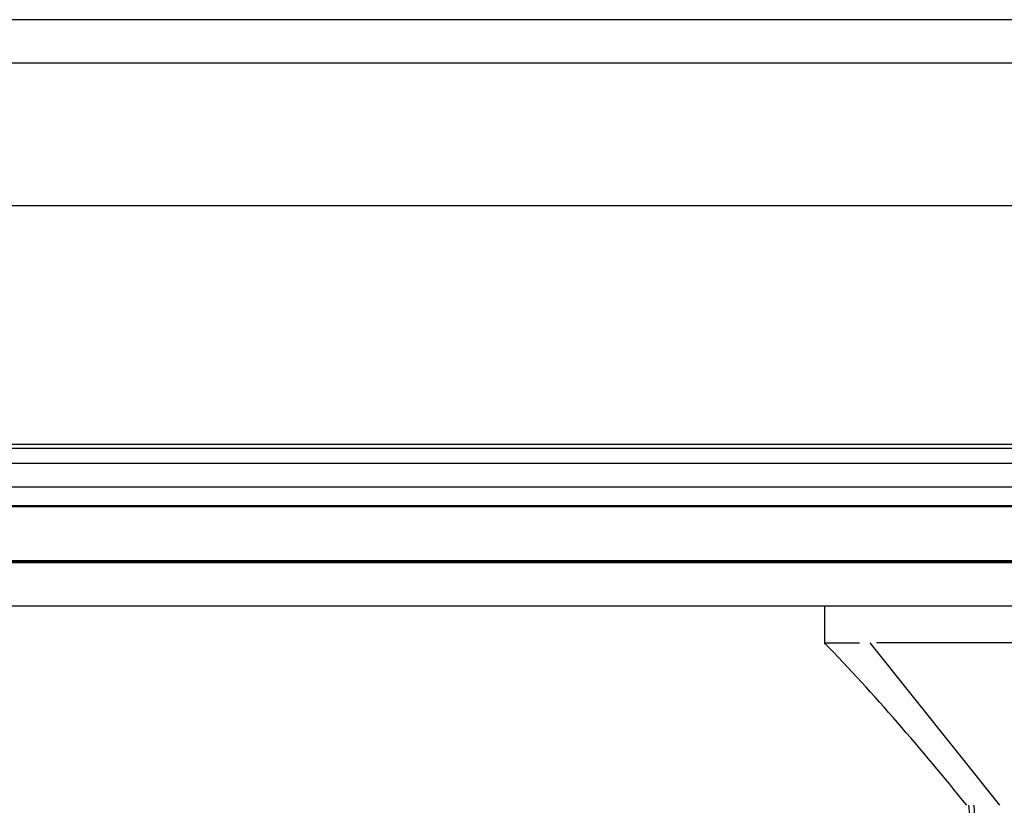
# Model space of a CAD drawing. Header units: inches. Extents: x 1 to 359, y -2 to 239.
# Tile 61 of 82: x 102.89 to 105.04, y 206.14 to 207.85. Entities that reach past the tile are written whole.
import ezdxf
from ezdxf.enums import TextEntityAlignment as Align
from ezdxf.lldxf.tags import DXFTag

# ---------------------------------------------------------------- set-up
doc = ezdxf.new("R2010")
doc.units = ezdxf.units.IN
doc.header["$MEASUREMENT"] = 0
for name, color, linetype in [('COM70220', 7, 'Continuous'), ('COM71195-6', 7, 'Continuous'), ('COM71298-1', 7, 'Continuous'), ('COM71299-1', 7, 'Continuous'), ('Default', 7, 'Continuous'), ('HAN13068', 7, 'Continuous')]:
    doc.layers.add(name, color=color, linetype=linetype)
doc.styles.add('SEACAD_Times_New_Roman', font='times.ttf')
tags = doc.linetypes.add('HIDDEN2', pattern=[0.1875, 0.125, -0.0625]).pattern_tags.tags
tags[6:7] = [DXFTag(74, 4), DXFTag(75, 0), DXFTag(340, '0'), DXFTag(46, 0.0), DXFTag(50, 0.0), DXFTag(44, 0.0), DXFTag(45, 0.0)]
tags[4:5] = [DXFTag(74, 4), DXFTag(75, 0), DXFTag(340, '0'), DXFTag(46, 0.0), DXFTag(50, 0.0), DXFTag(44, 0.0), DXFTag(45, 0.0)]
doc.dimstyles.new('HAMMOND_(STH_-_300x200)', dxfattribs={"dimtxt": 1.5, "dimasz": 1.875, "dimexe": 0.75, "dimexo": 0.75, "dimgap": 0.375, "dimtad": 0, "dimtih": 1, "dimtoh": 1, "dimzin": 0, "dimdsep": 46, "dimtxsty": 'SEACAD_Times_New_Roman', "dimblk1": '_SE_FILLED', "dimblk2": '_SE_FILLED', "dimsah": 1, "dimcen": 0.75, "dimadec": 0, "dimazin": 0, "dimtfac": 0.8, "dimtofl": 0, "dimtmove": 0, "dimatfit": 3, "dimfxl": 1, "dimtolj": 1, "dimtzin": 0, "dimarcsym": 0})

# ---------------------------------------------------------------- blocks, each defined once
blk = doc.blocks.new('SE3')
at = {"layer": 'COM70220', "color": 7, "linetype": 'HIDDEN2'}
for p, q in [((107.6324, 206.918), (87.1644, 206.918)), ((107.6324, 206.672), (87.1644, 206.672)), ((107.6324, 206.67), (87.1644, 206.67)), ((107.6324, 206.669), (87.1644, 206.669))]:
    blk.add_line(p, q, dxfattribs=at)
at = {"layer": 'COM71195-6', "color": 7, "linetype": 'Continuous'}
for p, q in [((108.3033, 207.448), (86.4935, 207.448)), ((108.2084, 206.573), (86.5884, 206.573))]:
    blk.add_line(p, q, dxfattribs=at)
at = {"layer": 'COM71195-6', "color": 7, "linetype": 'HIDDEN2'}
blk.add_line((108.2084, 206.668), (86.5884, 206.668), dxfattribs=at)
at = {"layer": 'COM71298-1', "color": 7, "linetype": 'HIDDEN2'}
for p, q in [((133.5514, 207.855), (85.6814, 207.855)), ((107.7494, 206.9268), (87.2114, 206.9268)), ((86.9617, 206.8857), (107.9991, 206.8857)), ((107.7494, 206.8332), (87.2114, 206.8332)), ((86.9614, 206.7907), (107.9994, 206.7907))]:
    blk.add_line(p, q, dxfattribs=at)
at = {"layer": 'COM71298-1', "color": 7, "linetype": 'Continuous'}
blk.add_line((133.5514, 207.76), (85.6814, 207.76), dxfattribs=at)
at = {"layer": 'COM71299-1', "color": 7, "linetype": 'HIDDEN2'}
blk.add_line((86.9614, 206.793), (107.1164, 206.793), dxfattribs=at)
at = {"layer": 'HAN13068', "color": 7, "linetype": 'Continuous'}
for p, q in [((104.6515, 206.573), (104.6515, 206.49)), ((104.6515, 206.493), (104.7279, 206.493)), ((104.7505, 206.493), (105.0341, 206.138)), ((104.8426, 206.493), (104.7649, 206.493)), ((106.4599, 206.493), (104.8426, 206.493))]:
    blk.add_line(p, q, dxfattribs=at)
blk.add_arc((100.8596, 202.8608), 5.2509, 38.6173, 43.7666, dxfattribs=at)
at = {"layer": 'HAN13068', "color": 7, "linetype": 'HIDDEN2'}
blk.add_arc((120.8765, 207.1352), 15.9299, 183.5892, 185.13371, dxfattribs=at)
at = {"layer": 'HAN13068', "color": 7, "linetype": 'Continuous'}
blk.add_open_spline([(104.9661, 206.138), (105.0226, 205.5964), (105.0791, 205.0549), (105.1356, 204.5133)], degree=3, dxfattribs=at)
blk = doc.blocks.new('DMBLK26')
at = {"layer": 'Default', "linetype": 'Continuous', "transparency": 16777216}
for points in [[(88.2734, 201.7735), (88.2734, 202.3985), (86.3984, 202.086)], [(106.5234, 201.7735), (108.3984, 202.086), (106.5234, 202.3985)]]:
    blk.add_hatch(color=7, dxfattribs=at).paths.add_polyline_path(points)
at = {"layer": 'Default', "color": 7, "linetype": 'Continuous', "transparency": 16777216}
for p, q in [((108.3984, 206.3555), (108.3984, 201.336)), ((86.3984, 206.303), (86.3984, 201.336)), ((86.3984, 202.086), (94.3142, 202.086)), ((100.4827, 202.086), (108.3984, 202.086))]:
    blk.add_line(p, q, dxfattribs=at)
at = {"layer": 'Default', "color": 7, "linetype": 'Continuous', "transparency": 16777216, "style": 'SEACAD_Times_New_Roman'}
for s, p in [('22.00', (94.8392, 202.836)), ('DOO', (94.9991, 200.586))]:
    blk.add_text(s, height=1.5, dxfattribs=at).set_placement(p, align=Align.TOP_LEFT)
blk = doc.blocks.new('_SE_FILLED')
at = {"color": 0}
blk.add_line((0, 0), (-1, 0), dxfattribs=at)
blk.add_solid([(0, 0), (-1, -0.1665), (-1, 0.1665), (0, 0)], dxfattribs=at)

msp = doc.modelspace()

# ---------------------------------------------------------------- block references
at = {"layer": 'Default'}
msp.add_blockref('SE3', (0, 0), dxfattribs=at)

# ---------------------------------------------------------------- dimensions: what is measured, and where the dimension line sits
at = {"layer": 'Default', "color": 7, "linetype": 'Continuous'}
dim = msp.add_linear_dim(base=(86.3984, 202.086), p1=(86.3984, 207.053), p2=(108.3984, 207.1055), angle=0.1367, text='\\A1;<>\\PDOO', dimstyle='HAMMOND_(STH_-_300x200)', dxfattribs=at)
dim.commit()
dim.dimension.update_dxf_attribs({"geometry": 'DMBLK26', "text_midpoint": (97.3984, 202.086), "dimtype": 161})

doc.saveas('drawing.dxf')
